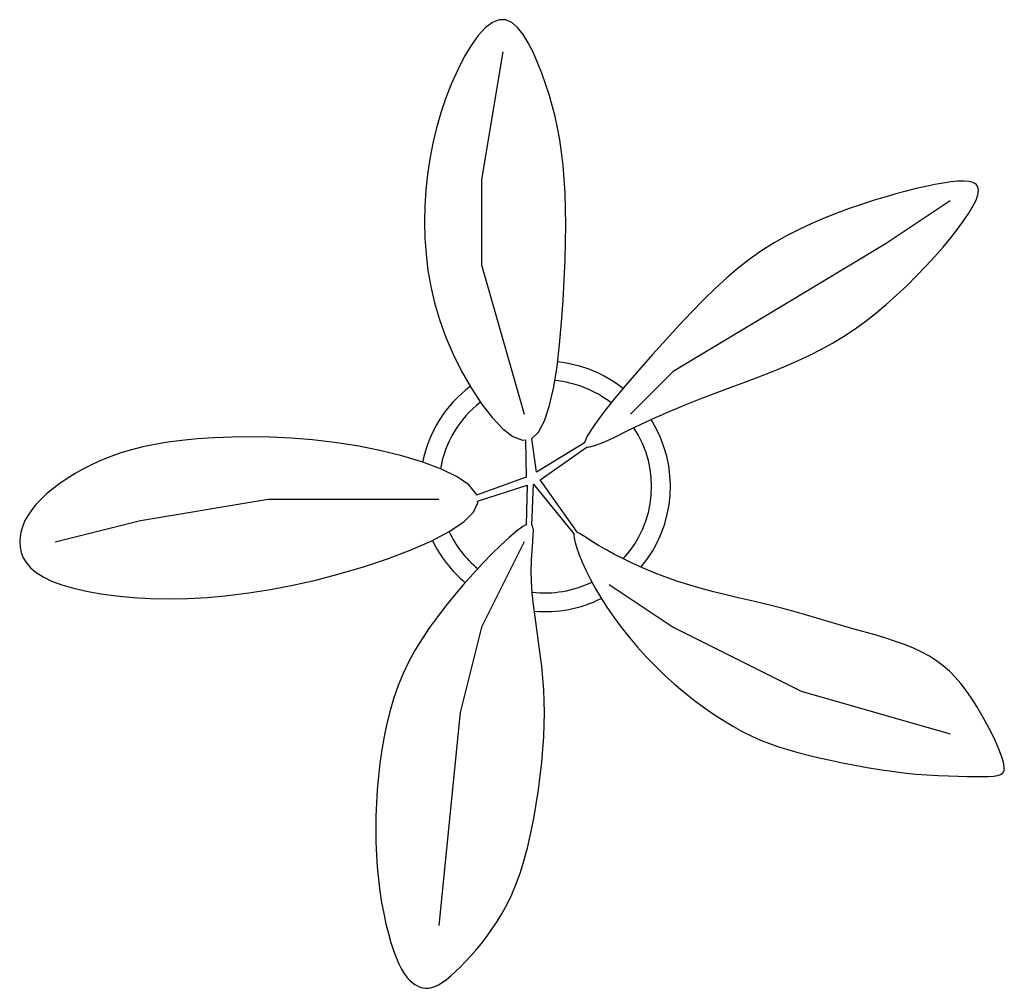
# Model space of a CAD drawing. Extents: x -0.84 to 0.73, y -0.8 to 0.75.
import ezdxf

# ---------------------------------------------------------------- set-up
doc = ezdxf.new("R2010")
doc.units = 0
doc.header["$LTSCALE"] = 0.1
doc.header["$MEASUREMENT"] = 0
doc.layers.add('JARDIN', color=76, linetype='CONTINUOUS')

msp = doc.modelspace()

# ---------------------------------------------------------------- linework, layer by layer
at = {"layer": 'JARDIN'}
msp.add_lwpolyline([(-0.029, 0.0022), (-0.0304, -0.0612), (-0.036, -0.0641), (-0.046, -0.0713), (-0.0578, -0.0813), (-0.071, -0.0936), (-0.0853, -0.1077), (-0.1003, -0.1233), (-0.1155, -0.1398), (-0.1306, -0.1567), (-0.1452, -0.1738), (-0.1593, -0.1909), (-0.1726, -0.2081), (-0.1853, -0.2256), (-0.1971, -0.2433), (-0.2081, -0.2613), (-0.2181, -0.2798), (-0.2272, -0.2987), (-0.2352, -0.3181), (-0.2422, -0.338), (-0.2482, -0.3583), (-0.2534, -0.3789), (-0.2578, -0.3998), (-0.2615, -0.4209), (-0.2645, -0.4421), (-0.2669, -0.4634), (-0.2688, -0.4847), (-0.2701, -0.5059), (-0.2709, -0.527), (-0.2712, -0.5478), (-0.2709, -0.5685), (-0.2701, -0.5887), (-0.2688, -0.6086), (-0.2669, -0.628), (-0.2645, -0.6469), (-0.2617, -0.6651), (-0.2584, -0.6825), (-0.2548, -0.699), (-0.251, -0.7145), (-0.247, -0.7287), (-0.2428, -0.7416), (-0.2385, -0.753), (-0.2343, -0.7629), (-0.23, -0.7713), (-0.2258, -0.7784), (-0.2215, -0.7842), (-0.2172, -0.789), (-0.213, -0.7929), (-0.2087, -0.796), (-0.2045, -0.7984), (-0.2002, -0.8003), (-0.1959, -0.8015), (-0.1914, -0.8021), (-0.1867, -0.802), (-0.1817, -0.801), (-0.1765, -0.7992), (-0.1708, -0.7965), (-0.1647, -0.7927), (-0.1581, -0.788), (-0.151, -0.7822), (-0.1435, -0.7755), (-0.1356, -0.7679), (-0.1275, -0.7595), (-0.1192, -0.7504), (-0.1108, -0.7407), (-0.1022, -0.7303), (-0.0937, -0.7193), (-0.0853, -0.7077), (-0.077, -0.6953), (-0.0689, -0.682), (-0.061, -0.6676), (-0.0535, -0.652), (-0.0464, -0.6351), (-0.0398, -0.6167), (-0.0337, -0.5968), (-0.028, -0.5756), (-0.023, -0.5535), (-0.0185, -0.5308), (-0.0145, -0.5079), (-0.011, -0.485), (-0.0081, -0.4624), (-0.0057, -0.4407), (-0.0038, -0.4199), (-0.0025, -0.3999), (-0.0017, -0.3807), (-0.0014, -0.3619), (-0.0017, -0.3433), (-0.0025, -0.3249), (-0.0038, -0.3063), (-0.0057, -0.2873), (-0.0081, -0.2679), (-0.0108, -0.2482), (-0.0136, -0.2283), (-0.0164, -0.2085), (-0.0188, -0.189), (-0.0209, -0.1699), (-0.0222, -0.1516), (-0.0227, -0.134), (-0.0223, -0.1176), (-0.0212, -0.1025), (-0.02, -0.0892), (-0.0192, -0.078), (-0.0191, -0.0691), (-0.0203, -0.0629), (-0.0216, -0.0616), (-0.0191, 0.0038), (0.0456, -0.0758), (0.0454, -0.0772), (0.0459, -0.0825), (0.0475, -0.0897), (0.0502, -0.0987), (0.0539, -0.1091), (0.0587, -0.121), (0.0646, -0.1339), (0.0715, -0.1478), (0.0795, -0.1624), (0.0885, -0.1776), (0.0986, -0.1931), (0.1096, -0.2089), (0.1214, -0.2249), (0.134, -0.2408), (0.1473, -0.2566), (0.1614, -0.2722), (0.176, -0.2873), (0.1912, -0.302), (0.2068, -0.316), (0.2226, -0.3294), (0.2385, -0.342), (0.2544, -0.3538), (0.2703, -0.3648), (0.2858, -0.3748), (0.301, -0.3839), (0.3156, -0.3919), (0.33, -0.3989), (0.3442, -0.4053), (0.3584, -0.4108), (0.373, -0.4159), (0.388, -0.4206), (0.4037, -0.425), (0.4202, -0.4293), (0.4377, -0.4336), (0.4561, -0.4377), (0.4752, -0.4418), (0.4948, -0.4456), (0.5145, -0.4492), (0.5344, -0.4525), (0.5541, -0.4553), (0.5735, -0.4577), (0.5924, -0.4596), (0.6106, -0.461), (0.628, -0.462), (0.6445, -0.4626), (0.6599, -0.4631), (0.6742, -0.4633), (0.687, -0.4634), (0.6985, -0.4634), (0.7083, -0.4633), (0.7166, -0.463), (0.7232, -0.4622), (0.7283, -0.4605), (0.7317, -0.4578), (0.7336, -0.4538), (0.7339, -0.4482), (0.7326, -0.4407), (0.7296, -0.4311), (0.7254, -0.4199), (0.7199, -0.4073), (0.7134, -0.3938), (0.7061, -0.3797), (0.6982, -0.3656), (0.6899, -0.3517), (0.6814, -0.3384), (0.6729, -0.3262), (0.6642, -0.3149), (0.6553, -0.3046), (0.646, -0.2951), (0.6361, -0.2865), (0.6255, -0.2786), (0.6142, -0.2713), (0.6019, -0.2646), (0.5887, -0.2585), (0.5745, -0.2528), (0.5597, -0.2476), (0.5445, -0.2426), (0.5289, -0.2379), (0.5133, -0.2335), (0.4978, -0.2291), (0.4827, -0.2249), (0.468, -0.2206), (0.4537, -0.2164), (0.4395, -0.2121), (0.4252, -0.2078), (0.4106, -0.2036), (0.3956, -0.1993), (0.38, -0.1951), (0.3634, -0.1908), (0.3459, -0.1866), (0.3275, -0.1822), (0.3084, -0.1777), (0.2889, -0.173), (0.2691, -0.1681), (0.2492, -0.1629), (0.2295, -0.1572), (0.2101, -0.1511), (0.1912, -0.1444), (0.173, -0.1374), (0.1556, -0.1301), (0.1391, -0.1227), (0.1237, -0.1152), (0.1095, -0.1079), (0.0966, -0.1009), (0.0851, -0.0943), (0.0753, -0.0882), (0.067, -0.0828), (0.0601, -0.0784), (0.0546, -0.0751), (0.0512, -0.0735), (-0.0083, 0.0107), (0.0667, 0.0636), (0.069, 0.0631), (0.0794, 0.0655), (0.0937, 0.0711), (0.1112, 0.0791), (0.1311, 0.0888), (0.153, 0.0994), (0.176, 0.1102), (0.1997, 0.1206), (0.2237, 0.1305), (0.2478, 0.14), (0.2718, 0.1492), (0.2957, 0.1582), (0.319, 0.1669), (0.3416, 0.1755), (0.3634, 0.184), (0.3842, 0.1926), (0.4041, 0.2012), (0.4231, 0.2101), (0.4415, 0.2195), (0.4594, 0.2294), (0.4768, 0.2399), (0.494, 0.2512), (0.5111, 0.2635), (0.5281, 0.2768), (0.545, 0.2909), (0.5616, 0.3057), (0.5778, 0.321), (0.5935, 0.3366), (0.6085, 0.3521), (0.6227, 0.3676), (0.636, 0.3828), (0.6482, 0.3974), (0.6592, 0.4113), (0.6689, 0.4245), (0.6772, 0.4367), (0.6838, 0.4479), (0.6887, 0.4578), (0.6918, 0.4665), (0.6928, 0.4736), (0.6918, 0.4792), (0.6887, 0.4834), (0.6838, 0.4862), (0.6772, 0.4878), (0.6689, 0.4883), (0.6592, 0.488), (0.6482, 0.4868), (0.636, 0.485), (0.6227, 0.4826), (0.6084, 0.4796), (0.5932, 0.4762), (0.5771, 0.4722), (0.5602, 0.4677), (0.5426, 0.4626), (0.5243, 0.457), (0.5054, 0.4509), (0.486, 0.4442), (0.4662, 0.437), (0.4461, 0.429), (0.4259, 0.4204), (0.4057, 0.4109), (0.3856, 0.4006), (0.3658, 0.3893), (0.3464, 0.3771), (0.3274, 0.3638), (0.3088, 0.3493), (0.2904, 0.3337), (0.2718, 0.3167), (0.2531, 0.2985), (0.2338, 0.2788), (0.2139, 0.2577), (0.1931, 0.2351), (0.1714, 0.211), (0.1495, 0.1862), (0.1283, 0.1615), (0.1086, 0.1379), (0.0913, 0.116), (0.0773, 0.097), (0.0674, 0.0814), (0.0624, 0.0704), (0.0625, 0.0697), (-0.0143, 0.0229), (-0.0217, 0.077), (-0.011, 0.0868), (-0.0011, 0.1051), (0.0069, 0.1297), (0.0135, 0.1592), (0.0187, 0.1921), (0.0228, 0.227), (0.026, 0.2627), (0.0284, 0.2976), (0.0302, 0.3306), (0.0316, 0.3617), (0.0324, 0.3908), (0.0327, 0.4183), (0.0324, 0.4441), (0.0316, 0.4685), (0.0302, 0.4915), (0.0284, 0.5134), (0.026, 0.5342), (0.023, 0.554), (0.0196, 0.5731), (0.0156, 0.5914), (0.0111, 0.6093), (0.006, 0.6268), (0.0004, 0.6439), (-0.0057, 0.661), (-0.0124, 0.678), (-0.0196, 0.6943), (-0.0273, 0.7094), (-0.0355, 0.7228), (-0.0443, 0.7337), (-0.0536, 0.7417), (-0.0634, 0.746), (-0.0738, 0.7462), (-0.0847, 0.7418), (-0.096, 0.7331), (-0.1073, 0.7207), (-0.1186, 0.705), (-0.1296, 0.6868), (-0.1401, 0.6663), (-0.15, 0.6444), (-0.159, 0.6213), (-0.167, 0.5976), (-0.1739, 0.5734), (-0.1798, 0.5489), (-0.1846, 0.524), (-0.1883, 0.4989), (-0.191, 0.4736), (-0.1926, 0.448), (-0.1931, 0.4225), (-0.1926, 0.3969), (-0.1908, 0.3713), (-0.1877, 0.3455), (-0.1832, 0.3196), (-0.177, 0.2934), (-0.1691, 0.2668), (-0.1594, 0.2398), (-0.1477, 0.2124), (-0.1339, 0.1846), (-0.1186, 0.1576), (-0.1021, 0.1323), (-0.0852, 0.1102), (-0.0682, 0.0923), (-0.0518, 0.0798), (-0.0365, 0.074), (-0.0316, 0.0748), (-0.0304, 0.015), (-0.1102, -0.0138), (-0.1106, -0.0115), (-0.1221, 0.0025), (-0.1411, 0.0156), (-0.1661, 0.0279), (-0.196, 0.039), (-0.2293, 0.049), (-0.2647, 0.0576), (-0.301, 0.0648), (-0.3369, 0.0704), (-0.3721, 0.0745), (-0.4063, 0.0773), (-0.4394, 0.0789), (-0.4712, 0.0795), (-0.5014, 0.0791), (-0.5299, 0.078), (-0.5565, 0.0761), (-0.5811, 0.0737), (-0.6036, 0.0708), (-0.6245, 0.0673), (-0.6438, 0.0633), (-0.6618, 0.0588), (-0.6787, 0.0537), (-0.6946, 0.0481), (-0.7098, 0.042), (-0.7245, 0.0354), (-0.7385, 0.0283), (-0.7519, 0.0208), (-0.7645, 0.0129), (-0.7764, 0.0048), (-0.7873, -0.0035), (-0.7974, -0.0119), (-0.8064, -0.0204), (-0.8144, -0.0289), (-0.8213, -0.0375), (-0.8271, -0.046), (-0.832, -0.0545), (-0.8357, -0.063), (-0.8383, -0.0715), (-0.8399, -0.0801), (-0.8405, -0.0886), (-0.8399, -0.0971), (-0.8381, -0.1055), (-0.8348, -0.1138), (-0.8298, -0.1219), (-0.823, -0.1298), (-0.8141, -0.1373), (-0.803, -0.1444), (-0.7894, -0.1511), (-0.7731, -0.1571), (-0.7545, -0.1627), (-0.7336, -0.1675), (-0.7106, -0.1716), (-0.6857, -0.175), (-0.6592, -0.1774), (-0.6312, -0.1789), (-0.602, -0.1795), (-0.5716, -0.1789), (-0.5402, -0.1772), (-0.5077, -0.1744), (-0.4742, -0.1702), (-0.4396, -0.1647), (-0.4039, -0.1579), (-0.3672, -0.1495), (-0.3294, -0.1397), (-0.2908, -0.1283), (-0.2525, -0.1156), (-0.2159, -0.1018), (-0.1824, -0.0872), (-0.1535, -0.072), (-0.1305, -0.0567), (-0.1149, -0.0412), (-0.1079, -0.0261), (-0.1084, -0.0236)], close=True, dxfattribs=at)
for points in [[(-0.0682, 0.6951), (-0.1022, 0.4906), (-0.1022, 0.3544), (-0.0341, 0.1158)], [(0.6474, 0.4566), (0.5451, 0.3885), (0.3748, 0.2862), (0.2044, 0.184), (0.1363, 0.1158)], [(-0.7837, -0.0886), (-0.6474, -0.0545), (-0.443, -0.0204), (-0.1704, -0.0204)], [(-0.0341, -0.0886), (-0.1022, -0.2249), (-0.1363, -0.3611), (-0.1704, -0.7019)], [(0.1022, -0.1567), (0.2044, -0.2249), (0.4089, -0.3271), (0.6474, -0.3952)]]:
    msp.add_lwpolyline(points, dxfattribs=at)
for radius, start, end in [(0.2, 51.5859, 84.4016), (0.2, 126.8609, 168.7466), (0.17, 51.778, 84.911), (0.17, 127.5872, 170.3819), (0.2, 319.8785, 32.3165), (0.17, 317.1286, 33.54), (0.17, 205.1445, 230.6396), (0.2, 205.5144, 230.2294), (0.17, 262.9128, 295.9104), (0.2, 264.9712, 296.5506)]:
    msp.add_arc((0, 0), radius, start, end, dxfattribs=at)

doc.saveas('drawing.dxf')
